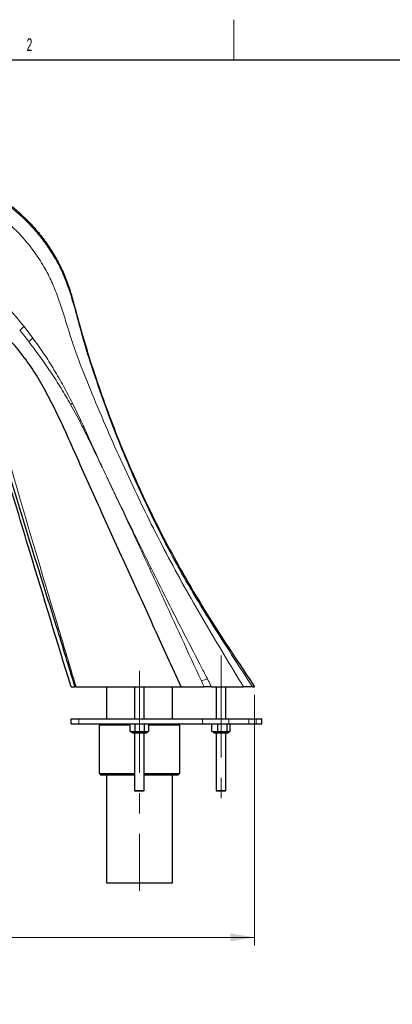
# Model space of a CAD drawing. Header units: millimetres. Extents: x 1 to 419, y 2 to 295.
# Tile 52 of 60: x 82 to 128, y 172 to 294. Entities that reach past the tile are written whole.
import ezdxf

# ---------------------------------------------------------------- set-up
doc = ezdxf.new("R2010")
doc.units = ezdxf.units.MM
doc.linetypes.add('CENTERX2', pattern=[20.32, 12.7, -2.54, 2.54, -2.54])
doc.styles.add('SLDTEXTSTYLE0', font='TXT', dxfattribs={"width": 0.605})
doc.dimstyles.new('SLDDIMSTYLE1', dxfattribs={"dimtxt": 2.5, "dimasz": 3, "dimexe": 0, "dimexo": 0.0625, "dimtad": 1, "dimdec": 0, "dimlfac": 5, "dimrnd": 1e-09, "dimzin": 12, "dimdsep": 46, "dimtxsty": 'SLDTEXTSTYLE0', "dimsah": 1, "dimcen": 0.09, "dimadec": 0, "dimazin": 3, "dimtfac": 1, "dimtofl": 0, "dimtmove": 0, "dimatfit": 3, "dimfxl": 1, "dimfrac": 2, "dimtolj": 1, "dimtzin": 12, "dimarcsym": 0})

# ---------------------------------------------------------------- blocks, each defined once
blk = doc.blocks.new('_D_16')
at = {"color": 7, "linetype": 'Continuous', "lineweight": 0}
for p, q in [((38.17, 212.01), (38.17, 179.23)), ((110.82, 210.43), (110.82, 179.23)), ((38.17, 180.23), (110.82, 180.23))]:
    blk.add_line(p, q, dxfattribs=at)
at = {"color": 7, "linetype": 'Continuous', "lineweight": 18}
for points in [[(38.17, 180.23), (41.17, 179.73), (41.17, 180.73)], [(110.82, 180.23), (107.82, 180.73), (107.82, 179.73)]]:
    blk.add_solid(points, dxfattribs=at)
at = {"color": 7, "linetype": 'Continuous', "lineweight": 18, "char_height": 2.5, "attachment_point": 1, "style": 'SLDTEXTSTYLE0'}
for s, insert in [('363', (61.51, 183.45)), ('mm (14,3 in)', (68.18, 183.45))]:
    blk.add_mtext(s, dxfattribs=dict(at, insert=insert))

msp = doc.modelspace()

# ---------------------------------------------------------------- linework, layer by layer
at = {"color": 7, "linetype": 'Continuous', "lineweight": 18}
for p, q in [((108.25, 289.5), (108.25, 294.5)), ((82.1489, 256.2928), (83.2483, 254.8465)), ((82.7269, 254.4103), (81.6066, 255.818)), ((89.0734, 244.4948), (87.9385, 246.6006)), ((88.1772, 246.7417), (89.2268, 244.5741)), ((88.9499, 206.8314), (88.9499, 207.4314)), ((104.3473, 206.8314), (104.3473, 207.4314)), ((107.6248, 206.8314), (107.6248, 207.4314)), ((110.1271, 206.8314), (110.1271, 207.4314)), ((111.0412, 206.8314), (111.0412, 207.4314))]:
    msp.add_line(p, q, dxfattribs=at)
at = {"color": 7, "linetype": 'Continuous', "lineweight": 25}
for p, q in [((6.5, 289.5), (413.5, 289.5)), ((87.9982, 211.4314), (88.4911, 211.4314)), ((88.6181, 211.4314), (101.7138, 211.4314)), ((92.4047, 211.4314), (92.4047, 207.4314)), ((95.9007, 211.4314), (95.9007, 207.4314)), ((97.1007, 207.4314), (97.1007, 211.4314)), ((100.5967, 207.4314), (100.5967, 211.4314)), ((101.7138, 211.4314), (104.5449, 211.4314)), ((104.665, 211.4314), (104.612, 211.4314)), ((105.468, 211.4314), (109.4443, 211.4314)), ((106.0607, 211.4314), (106.0607, 207.4314)), ((107.2607, 207.4314), (107.2607, 211.4314)), ((88.0249, 206.8314), (88.0249, 207.4314)), ((88.0249, 207.4314), (88.9499, 207.4314)), ((111.7407, 206.8314), (111.7407, 207.4314)), ((88.0249, 206.8314), (88.9499, 206.8314)), ((95.3473, 206.6314), (91.5238, 206.6314)), ((91.5238, 200.6314), (91.5238, 206.6314)), ((95.3473, 205.8728), (95.3473, 206.8314)), ((95.9715, 205.8728), (95.9715, 206.8314)), ((97.1249, 205.8728), (97.1249, 206.8314)), ((97.6541, 205.8728), (97.6541, 206.8314)), ((101.4776, 206.6314), (97.6541, 206.6314)), ((101.4776, 206.6314), (101.4776, 200.6314)), ((105.5247, 205.8728), (105.5247, 206.8314)), ((106.2716, 205.8728), (106.2716, 206.8314)), ((107.4077, 205.8728), (107.4077, 206.8314)), ((107.7968, 205.8728), (107.7968, 206.8314)), ((95.3473, 205.8728), (95.3755, 205.8684)), ((95.3746, 205.8652), (95.5007, 205.8314)), ((95.5007, 205.8314), (95.6594, 205.8314)), ((95.6407, 205.6914), (97.3607, 205.6914)), ((95.9715, 205.8728), (95.6594, 205.8314)), ((95.6594, 205.8314), (96.5482, 205.8314)), ((95.9007, 205.6914), (95.9007, 198.5314)), ((96.5482, 205.8314), (95.9715, 205.8728)), ((97.1249, 205.8728), (96.5482, 205.8314)), ((96.5482, 205.8314), (97.3895, 205.8314)), ((97.1007, 198.5314), (97.1007, 205.6914)), ((97.3895, 205.8314), (97.1249, 205.8728)), ((97.6541, 205.8728), (97.3895, 205.8314)), ((97.3895, 205.8314), (97.5007, 205.8314)), ((97.5007, 205.8314), (97.6268, 205.8652)), ((105.8981, 205.8314), (105.5247, 205.8728)), ((105.5986, 205.848), (105.6607, 205.8314)), ((105.6607, 205.8314), (105.8981, 205.8314)), ((105.8007, 205.6914), (107.5207, 205.6914)), ((106.2716, 205.8728), (105.8981, 205.8314)), ((105.8981, 205.8314), (106.8397, 205.8314)), ((106.0607, 205.6914), (106.0607, 198.5314)), ((106.8397, 205.8314), (106.2716, 205.8728)), ((107.4077, 205.8728), (106.8397, 205.8314)), ((106.8397, 205.8314), (107.6022, 205.8314)), ((107.2607, 198.5314), (107.2607, 205.6914)), ((107.7968, 205.8728), (107.6022, 205.8314)), ((107.6022, 205.8314), (107.6607, 205.8314)), ((107.6607, 205.8314), (107.7228, 205.848)), ((91.5238, 200.6314), (95.9007, 200.6314)), ((95.9007, 200.4314), (91.7248, 200.4314)), ((92.4047, 200.4314), (92.4047, 187.0314)), ((97.1007, 200.6314), (101.4776, 200.6314)), ((101.2767, 200.4314), (97.1007, 200.4314)), ((100.5967, 187.0314), (100.5967, 200.4314)), ((95.9007, 198.5314), (96.0007, 198.4314)), ((95.9007, 198.5314), (96.4678, 198.5314)), ((96.4733, 198.4314), (96.0007, 198.4314)), ((96.4678, 198.5314), (97.1007, 198.5314)), ((97.0007, 198.4314), (96.4733, 198.4314)), ((97.0007, 198.4314), (97.1007, 198.5314)), ((106.0607, 198.5314), (106.1607, 198.4314)), ((106.0607, 198.5314), (107.2607, 198.5314)), ((107.1607, 198.4314), (106.1607, 198.4314)), ((107.1607, 198.4314), (107.2607, 198.5314)), ((92.4047, 187.0314), (100.5967, 187.0314))]:
    msp.add_line(p, q, dxfattribs=at)
at = {"color": 7, "linetype": 'CENTERX2', "lineweight": 18}
for p, q in [((106.6607, 215.3314), (106.6607, 197.5314)), ((96.5007, 213.4314), (96.5007, 186.0314))]:
    msp.add_line(p, q, dxfattribs=at)
at = {"color": 7, "linetype": 'Continuous', "lineweight": 18, "flags": 128}
msp.add_lwpolyline([(88.1772, 246.7417), (88.146, 246.7233), (88.1151, 246.705), (88.0847, 246.687), (88.0546, 246.6693), (88.025, 246.6517), (87.9957, 246.6344), (87.9669, 246.6174), (87.9385, 246.6006)], dxfattribs=at)
at = {"color": 7, "linetype": 'Continuous', "lineweight": 25, "flags": 128}
for points in [[(91.7248, 206.8314), (91.622, 206.7291), (91.5238, 206.6314)], [(101.4776, 206.6314), (101.436, 206.6729), (101.2767, 206.8314)], [(91.5238, 200.6314), (91.672, 200.4839), (91.7248, 200.4314)], [(101.2767, 200.4314), (101.436, 200.5899), (101.4776, 200.6314)]]:
    msp.add_lwpolyline(points, dxfattribs=at)
at = {"color": 7, "linetype": 'Continuous', "lineweight": 18}
for centre, radius, start, end in [((96.4342, 239.4305), 22.1, 130.270333, 132.13921), ((98.9749, 235.5197), 24.9169, 129.136016, 130.69918), ((67.6655, 286.084), 46.7757, 297.23701, 297.448521), ((94.7465, 234.1302), 8.5699, 290.755029, 292.01396), ((101.6252, 220.092), 8.35, 288.034877, 293.484616)]:
    msp.add_arc(centre, radius, start, end, dxfattribs=at)
at = {"color": 7, "linetype": 'Continuous', "lineweight": 25}
for centre, start, end in [((95.6407, 205.8314), 180, 270), ((97.3607, 205.8314), 270, 0), ((105.8007, 205.8314), 180, 270), ((107.5207, 205.8314), 270, 0)]:
    msp.add_arc(centre, 0.14, start, end, dxfattribs=at)
at = {"color": 7, "linetype": 'Continuous', "lineweight": 18}
for points, knots in [([(74.7304, 274.3531), (75.0544, 274.2284), (75.9506, 273.8836), (77.3723, 273.1976), (78.9643, 272.2608), (80.4711, 271.1909), (81.8801, 269.9999), (83.18, 268.6927), (84.3668, 267.2812), (85.4308, 265.7757), (86.4191, 264.1062), (87.2677, 262.2524), (87.9723, 260.2321), (88.5672, 258.171), (89.1139, 256.0931), (89.94, 253.1547), (91.1597, 249.3888), (92.7706, 244.8559), (94.5221, 240.4299), (96.3958, 236.1108), (98.4124, 231.8581), (100.5719, 227.651), (102.9056, 223.5129), (105.394, 219.4402), (107.9663, 215.423), (109.7067, 212.7625), (110.5752, 211.4314), (110.5752, 211.4314)], [0, 0, 0, 0, 0.01406874, 0.038907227, 0.063838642, 0.088774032, 0.11361796, 0.138428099, 0.163326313, 0.188224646, 0.213034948, 0.241828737, 0.270680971, 0.299671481, 0.328717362, 0.35767398, 0.423153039, 0.488637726, 0.552019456, 0.615440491, 0.67886121, 0.74224251, 0.80664619, 0.871080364, 0.935549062, 0.999999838, 1, 1, 1, 1]), ([(109.4443, 211.4314), (109.4443, 211.4314), (108.6432, 212.7544), (107.0413, 215.3995), (104.667, 219.3855), (102.3476, 223.4098), (100.1081, 227.5073), (97.9669, 231.6842), (95.9058, 235.9234), (93.9302, 240.2039), (92.0123, 244.5666), (90.1456, 249.0053), (88.7175, 252.6736), (87.7762, 255.5242), (87.1734, 257.5042), (86.5388, 259.4715), (85.8136, 261.4031), (84.8973, 263.3273), (83.7368, 265.2004), (82.3531, 267.0036), (80.7904, 268.654), (79.0616, 270.1274), (77.2013, 271.4269), (75.5568, 272.4032), (74.5242, 272.9181), (74.1682, 273.0956)], [0, 0, 0, 0, 0.000000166, 0.064402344, 0.128818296, 0.193206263, 0.25757027, 0.322607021, 0.387676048, 0.452757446, 0.517811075, 0.585083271, 0.652339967, 0.680956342, 0.709644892, 0.73829232, 0.766826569, 0.795313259, 0.826687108, 0.858144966, 0.889516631, 0.920807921, 0.952181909, 0.983514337, 1, 1, 1, 1]), ([(77.7953, 261.1459), (78.5553, 260.3737), (80.0785, 258.8259), (81.4578, 257.1384), (82.1489, 256.2928)], [0, 0, 0, 0, 0.498919, 1, 1, 1, 1]), ([(87.9385, 246.6006), (87.5462, 247.2758), (86.7617, 248.6261), (85.4872, 250.5983), (84.1521, 252.5354), (83.202, 253.7853), (82.7269, 254.4103)], [0, 0, 0, 0, 0.24917006, 0.49834905, 0.74917563, 1, 1, 1, 1]), ([(83.2483, 254.8465), (83.7049, 254.2052), (84.6181, 252.9228), (85.8864, 250.9183), (87.081, 248.8601), (87.8118, 247.4479), (88.1772, 246.7417)], [0, 0, 0, 0, 0.24885595, 0.49770572, 0.74884463, 1, 1, 1, 1]), ([(63.3191, 250.3203), (63.3191, 250.3203), (63.8099, 250.3229), (64.7895, 250.3203), (66.2293, 250.2976), (67.8769, 250.2351), (69.721, 250.1832), (71.4842, 250.1614), (72.9361, 250.0929), (74.0401, 249.8001), (75.1078, 249.3168), (76.0921, 248.654), (76.9817, 247.8249), (77.731, 246.8684), (78.3463, 245.7985), (79.3028, 243.0782), (81.8071, 234.1181), (85.1412, 223.0534), (87.8612, 213.9616), (88.6181, 211.4314)], [0, 0, 0, 0, 0.00000022, 0.02752908, 0.05514537, 0.08266989, 0.12603871, 0.16941496, 0.1919241, 0.21492966, 0.23739994, 0.26054848, 0.28303964, 0.3061875, 0.32860299, 0.35166273, 0.46732612, 0.85175978, 1, 1, 1, 1]), ([(97.7834, 226.1165), (96.9932, 227.8278), (95.7532, 230.5128), (94.2219, 233.7883), (93.4343, 235.4511), (92.9217, 236.5273), (92.5263, 237.3562), (92.1271, 238.1941), (91.7044, 239.0798), (91.0886, 240.3619), (90.1778, 242.283), (89.4415, 243.7576), (89.0734, 244.4948)], [0, 0, 0, 0, 0.27828733, 0.43663534, 0.53343419, 0.54964537, 0.61241769, 0.66885313, 0.68650828, 0.75712778, 0.87857043, 1, 1, 1, 1]), ([(89.2268, 244.5741), (89.9066, 243.071), (90.7838, 241.1316), (91.7304, 239.0919), (92.1459, 238.2028), (92.5405, 237.3629), (93.218, 235.9412), (94.2003, 233.8988), (95.8183, 230.5394), (97.1255, 227.8802), (97.9588, 226.1851)], [0, 0, 0, 0, 0.243282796, 0.313901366, 0.331552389, 0.387964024, 0.45069594, 0.563622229, 0.721845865, 1, 1, 1, 1]), ([(104.2103, 212.1523), (102.5644, 215.7283), (100.4229, 220.3811), (98.2795, 225.0385), (97.7834, 226.1165)], [0, 0, 0, 0, 0.768559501, 1, 1, 1, 1]), ([(97.9588, 226.1851), (98.9874, 224.1199), (101.0447, 219.9893), (103.4139, 215.4247), (104.7108, 212.9039), (104.9527, 212.4337)], [0, 0, 0, 0, 0.44854609, 0.89714484, 1, 1, 1, 1]), ([(104.5449, 211.4314), (104.4966, 211.5353), (104.3851, 211.7756), (104.2736, 212.0159), (104.2103, 212.1523)], [0, 0, 0, 0, 0.43232258, 1, 1, 1, 1]), ([(104.9527, 212.4337), (105.0217, 212.2996), (105.1935, 211.9655), (105.3652, 211.6314), (105.468, 211.4314), (105.468, 211.4314)], [0, 0, 0, 0, 0.40137115, 0.99998937, 1, 1, 1, 1])]:
    msp.add_open_spline(points, degree=3, knots=knots, dxfattribs=at)
at = {"color": 7, "linetype": 'Continuous', "lineweight": 25}
for points, knots in [([(74.84, 274.5853), (75.389, 274.3575), (76.4869, 273.9019), (78.0712, 273.0446), (79.5977, 272.0602), (81.0489, 270.941), (82.4019, 269.7063), (83.6603, 268.3523), (84.8114, 266.8837), (85.8376, 265.3196), (86.7199, 263.6852), (87.4729, 261.9834), (88.055, 260.1984), (88.7423, 257.5509), (89.7137, 254.1049), (91.0534, 249.8822), (92.5285, 245.6984), (94.1195, 241.6097), (95.8169, 237.6236), (97.6146, 233.7363), (99.5319, 229.9007), (101.5747, 226.1079), (103.7386, 222.3659), (106.031, 218.6808), (108.4197, 215.0544), (110.0188, 212.6391), (110.8184, 211.4314)], [0, 0, 0, 0, 0.023969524, 0.047939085, 0.072568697, 0.097198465, 0.121798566, 0.14639876, 0.171702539, 0.197006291, 0.221789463, 0.24657257, 0.271993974, 0.297445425, 0.356943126, 0.416440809, 0.476181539, 0.535922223, 0.593448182, 0.650974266, 0.708715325, 0.766456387, 0.824783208, 0.883109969, 0.941554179, 1, 1, 1, 1]), ([(101.7138, 211.4314), (100.6078, 213.8419), (98.3965, 218.6614), (95.0874, 225.8977), (91.8022, 233.1493), (89.2531, 238.8029), (87.4741, 242.8589), (86.3646, 245.2704), (85.1639, 247.6329), (83.9021, 249.956), (82.4342, 252.1412), (80.8946, 254.0665), (79.3319, 255.7373), (77.7797, 257.1658), (76.1585, 258.4695), (74.7756, 259.5304), (73.6297, 260.3641), (72.7358, 260.9893), (71.8237, 261.6081), (70.8644, 262.0588), (69.897, 262.3632), (69.2777, 262.4116), (68.9686, 262.4358)], [0, 0, 0, 0, 0.12733479, 0.25458809, 0.38169114, 0.5086013, 0.5508632, 0.59300494, 0.6349651, 0.67675228, 0.71832586, 0.75952582, 0.79368856, 0.8272887, 0.8605157, 0.89394262, 0.91153947, 0.92920802, 0.94693799, 0.96466541, 0.98236394, 1, 1, 1, 1]), ([(88.4911, 211.4314), (87.7261, 213.9335), (84.9602, 222.9805), (81.4147, 233.9436), (78.9262, 242.8971), (77.9333, 245.5825), (77.3239, 246.6151), (76.5756, 247.5392), (75.7066, 248.3293), (74.7424, 248.9574), (73.7147, 249.4129), (72.6603, 249.6723), (71.3706, 249.7363), (70.4297, 249.7249), (69.8467, 249.7178)], [0, 0, 0, 0, 0.17095608, 0.61812783, 0.75268962, 0.77853505, 0.8043689, 0.83020154, 0.85603402, 0.88171417, 0.90739313, 0.93287509, 0.95840806, 1, 1, 1, 1]), ([(87.9982, 211.4314), (86.2805, 217.0384), (83.4827, 226.1705), (80.7515, 235.3228), (79.6972, 238.8557)], [0, 0, 0, 0, 0.61397954, 1, 1, 1, 1]), ([(88.6181, 211.4314), (88.5805, 211.4314), (88.5132, 211.4314), (88.4979, 211.4314), (88.4911, 211.4314)], [0, 0, 0, 0, 0.55866277, 1, 1, 1, 1]), ([(105.468, 211.4314), (105.2864, 211.4314), (104.9105, 211.4314), (104.6695, 211.4314), (104.5449, 211.4314)], [0, 0, 0, 0, 0.48313626, 1, 1, 1, 1]), ([(110.5752, 211.4314), (110.5299, 211.4314), (110.4393, 211.4314), (110.0613, 211.4314), (109.7005, 211.4314), (109.4795, 211.4314), (109.4443, 211.4314)], [0, 0, 0, 0, 0.30747171, 0.61423881, 0.93858175, 1, 1, 1, 1]), ([(110.5752, 211.4314), (110.6375, 211.4314), (110.7821, 211.4314), (110.8052, 211.4314), (110.8184, 211.4314)], [0, 0, 0, 0, 0.43060845, 1, 1, 1, 1]), ([(88.9499, 207.4314), (89.1979, 207.4314), (89.6886, 207.4314), (90.5209, 207.4314), (91.4187, 207.4314), (92.391, 207.4314), (93.4201, 207.4314), (94.4953, 207.4314), (95.5996, 207.4314), (96.7213, 207.4314), (97.841, 207.4314), (98.9371, 207.4314), (99.9989, 207.4314), (101.1152, 207.4314), (102.2566, 207.4314), (103.386, 207.4314), (104.0259, 207.4314), (104.3473, 207.4314)], [0, 0, 0, 0, 0.06287718, 0.12446123, 0.18669664, 0.249473, 0.31227419, 0.37421144, 0.43678002, 0.49909225, 0.56145762, 0.62428684, 0.6863484, 0.74943089, 0.8321213, 0.91570684, 1, 1, 1, 1]), ([(104.3473, 207.4314), (104.5741, 207.4314), (105.0286, 207.4314), (105.8232, 207.4314), (106.6837, 207.4314), (107.3111, 207.4314), (107.6248, 207.4314)], [0, 0, 0, 0, 0.24919269, 0.49915361, 0.74960519, 1, 1, 1, 1]), ([(107.6248, 207.4314), (107.8635, 207.4314), (108.3409, 207.4314), (108.9961, 207.4314), (109.6029, 207.4314), (109.9523, 207.4314), (110.1271, 207.4314)], [0, 0, 0, 0, 0.24999966, 0.50000043, 0.74999944, 1, 1, 1, 1]), ([(111.0412, 207.4314), (111.1483, 207.4314), (111.3624, 207.4314), (111.5763, 207.4314), (111.7152, 207.4314), (111.7322, 207.4314), (111.7407, 207.4314)], [0, 0, 0, 0, 0.25000097, 0.50000001, 0.7499997, 1, 1, 1, 1]), ([(88.9499, 206.8314), (89.1979, 206.8314), (89.6887, 206.8314), (90.5209, 206.8314), (91.4187, 206.8314), (92.391, 206.8314), (93.4202, 206.8314), (94.4954, 206.8314), (95.5996, 206.8314), (96.7214, 206.8314), (97.841, 206.8314), (98.9371, 206.8314), (99.9989, 206.8314), (101.1153, 206.8314), (102.2567, 206.8314), (103.386, 206.8314), (104.0259, 206.8314), (104.3473, 206.8314)], [0, 0, 0, 0, 0.06288032, 0.12446126, 0.18669667, 0.24947303, 0.31228027, 0.37421147, 0.43678608, 0.49909228, 0.56146365, 0.62428687, 0.68635447, 0.74943091, 0.83212672, 0.91570967, 1, 1, 1, 1]), ([(104.3473, 206.8314), (104.5742, 206.8314), (105.0286, 206.8314), (105.8232, 206.8314), (106.6837, 206.8314), (107.3111, 206.8314), (107.6248, 206.8314)], [0, 0, 0, 0, 0.24920538, 0.49915369, 0.74960523, 1, 1, 1, 1]), ([(107.6248, 206.8314), (107.8635, 206.8314), (108.3409, 206.8314), (108.9961, 206.8314), (109.6029, 206.8314), (109.9523, 206.8314), (110.1271, 206.8314)], [0, 0, 0, 0, 0.24999966, 0.50000043, 0.74999944, 1, 1, 1, 1]), ([(111.0412, 206.8314), (111.1483, 206.8314), (111.3624, 206.8314), (111.5763, 206.8314), (111.7152, 206.8314), (111.7322, 206.8314), (111.7407, 206.8314)], [0, 0, 0, 0, 0.25000097, 0.50000001, 0.7499997, 1, 1, 1, 1]), ([(95.6594, 205.8314), (95.5813, 205.8359), (95.4769, 205.842), (95.3734, 205.8666), (95.3473, 205.8728)], [0, 0, 0, 0, 0.74832685, 1, 1, 1, 1]), ([(105.5247, 205.8728), (105.5409, 205.866), (105.5661, 205.8554), (105.5916, 205.8521), (105.6007, 205.8509)], [0, 0, 0, 0, 0.64218197, 1, 1, 1, 1]), ([(107.6022, 205.8314), (107.5535, 205.8359), (107.4885, 205.842), (107.4239, 205.8666), (107.4077, 205.8728)], [0, 0, 0, 0, 0.748326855, 1, 1, 1, 1])]:
    msp.add_open_spline(points, degree=3, knots=knots, dxfattribs=at)
for points in [[(110.1271, 207.4314), (110.3011, 207.4314), (110.6492, 207.4314), (110.9105, 207.4314), (111.0412, 207.4314)], [(110.1271, 206.8314), (110.3011, 206.8314), (110.6492, 206.8314), (110.9105, 206.8314), (111.0412, 206.8314)]]:
    msp.add_open_spline(points, degree=3, dxfattribs=at)

# ---------------------------------------------------------------- texts
at = {"color": 7, "linetype": 'Continuous', "lineweight": 0, "insert": (82.8198, 292.1781), "char_height": 1.5875, "attachment_point": 2, "style": 'SLDTEXTSTYLE0'}
msp.add_mtext('2', dxfattribs=at)

# ---------------------------------------------------------------- dimensions: what is measured, and where the dimension line sits
at = {"color": 7, "linetype": 'Continuous', "lineweight": 18}
dim = msp.add_linear_dim(base=(110.8184, 180.2309), p1=(38.1675, 213.0124), p2=(110.8184, 211.4314), text='<> mm (14,3 in)', dimstyle='SLDDIMSTYLE1', dxfattribs=at)
dim.commit()
dim.dimension.update_dxf_attribs({"geometry": '_D_16', "text_midpoint": (74.493, 180.2309), "dimtype": 160})

doc.saveas('drawing.dxf')
